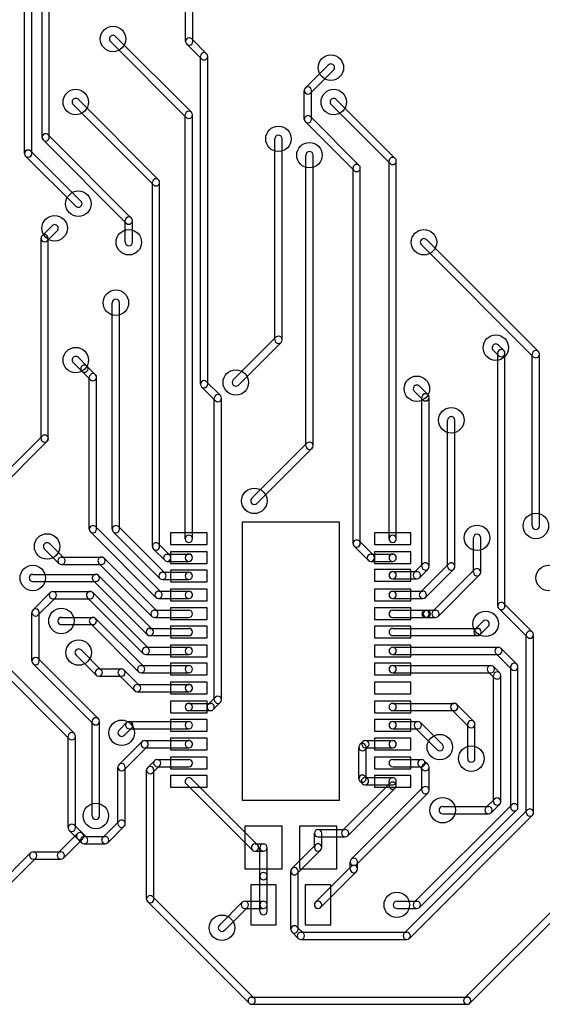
# Model space of a CAD drawing. Extents: x 67 to 209, y -168 to -95.
# Tile 2 of 14: x 96 to 114, y -168 to -134. Entities that reach past the tile are written whole.
import ezdxf

# ---------------------------------------------------------------- set-up
doc = ezdxf.new("R2010")
doc.units = 0
doc.header["$MEASUREMENT"] = 0
doc.layers.add('BLACK', color=250, linetype='CONTINUOUS')

msp = doc.modelspace()

# ---------------------------------------------------------------- linework, layer by layer
at = {"layer": 'BLACK'}
for p, q in [((101.333, -134.389), (101.333, -105.4)), ((101.587, -134.389), (101.587, -105.4)), ((96.3228, -137.734), (96.3228, -123.04)), ((96.5768, -137.734), (96.5768, -123.04)), ((95.7157, -138.299), (95.7157, -125.274)), ((95.9697, -138.299), (95.9697, -125.274)), ((101.534, -136.854), (98.8898, -134.21)), ((101.354, -137.034), (98.7102, -134.39)), ((101.37, -134.479), (101.887, -134.994)), ((101.549, -134.299), (102.066, -134.814)), ((101.849, -146.343), (101.849, -134.904)), ((102.103, -146.343), (102.103, -134.904)), ((105.51, -136.01), (106.31, -135.21)), ((105.69, -136.19), (106.49, -135.39)), ((105.473, -137.1), (105.473, -136.1)), ((105.727, -137.1), (105.727, -136.1)), ((100.21, -139.39), (97.4102, -136.59)), ((100.39, -139.21), (97.5898, -136.41)), ((108.466, -138.646), (106.41, -136.59)), ((108.646, -138.466), (106.59, -136.41)), ((101.317, -151.733), (101.317, -136.944)), ((101.571, -151.733), (101.571, -136.944)), ((107.39, -138.71), (105.69, -137.01)), ((107.21, -138.89), (105.51, -137.19)), ((99.4382, -140.548), (96.5423, -137.642)), ((99.2582, -140.727), (96.3624, -137.821)), ((104.444, -144.794), (104.444, -137.783)), ((104.698, -144.794), (104.698, -137.783)), ((95.7516, -138.39), (97.5019, -140.135)), ((95.9309, -138.21), (97.6812, -139.955)), ((105.525, -148.487), (105.525, -138.353)), ((105.779, -148.487), (105.779, -138.353)), ((108.429, -151.733), (108.429, -138.556)), ((108.683, -151.733), (108.683, -138.556)), ((107.173, -151.9), (107.173, -138.8)), ((107.427, -151.9), (107.427, -138.8)), ((100.173, -152), (100.173, -139.3)), ((100.427, -152), (100.427, -139.3)), ((99.2237, -141.39), (99.2237, -140.635)), ((99.4777, -141.39), (99.4777, -140.635)), ((96.3245, -141.162), (96.6734, -140.813)), ((96.5041, -141.342), (96.853, -140.993)), ((96.2873, -148.239), (96.2873, -141.252)), ((96.5413, -148.239), (96.5413, -141.252)), ((113.462, -145.385), (109.556, -141.48)), ((113.642, -145.205), (109.736, -141.3)), ((98.773, -151.4), (98.773, -143.5)), ((99.027, -151.4), (99.027, -143.5)), ((104.481, -144.704), (102.993, -146.192)), ((104.661, -144.884), (103.173, -146.372)), ((112.256, -145.348), (112.064, -145.156)), ((112.219, -154.078), (112.219, -145.258)), ((112.436, -145.168), (112.244, -144.976)), ((112.473, -154.078), (112.473, -145.258)), ((97.7102, -145.89), (97.4102, -145.59)), ((97.7102, -145.89), (97.4102, -145.59)), ((97.8898, -145.71), (97.5898, -145.41)), ((97.8898, -145.71), (97.5898, -145.41)), ((113.425, -151.285), (113.425, -145.295)), ((113.679, -151.285), (113.679, -145.295)), ((98.0102, -146.19), (97.7102, -145.89)), ((98.1898, -146.01), (97.8898, -145.71)), ((97.973, -151.4), (97.973, -146.1)), ((98.227, -151.4), (98.227, -146.1)), ((102.066, -146.253), (102.55, -146.738)), ((101.886, -146.433), (102.37, -146.918)), ((109.61, -146.89), (109.31, -146.59)), ((109.79, -146.71), (109.49, -146.41)), ((102.333, -157.346), (102.333, -146.828)), ((102.587, -157.346), (102.587, -146.828)), ((109.573, -152.7), (109.573, -146.8)), ((109.827, -152.7), (109.827, -146.8)), ((110.473, -152.7), (110.473, -147.6)), ((110.727, -152.7), (110.727, -147.6)), ((94.1505, -150.319), (96.3264, -148.151)), ((94.3298, -150.499), (96.5057, -148.331)), ((105.562, -148.397), (103.639, -150.32)), ((105.742, -148.577), (103.819, -150.5)), ((100.479, -153.599), (98.1898, -151.31)), ((100.618, -152.938), (98.9898, -151.31)), ((106.7, -151.15), (103.3, -151.15)), ((103.3, -151.15), (103.3, -160.85)), ((106.7, -160.85), (106.7, -151.15)), ((100.299, -153.779), (98.0102, -151.49)), ((100.438, -153.118), (98.8102, -151.49)), ((102.079, -151.53), (100.809, -151.53)), ((100.809, -151.53), (100.809, -151.936)), ((101.317, -151.733), (101.317, -151.733)), ((101.571, -151.733), (101.571, -151.733)), ((102.079, -151.936), (102.079, -151.53)), ((109.191, -151.53), (107.921, -151.53)), ((107.921, -151.53), (107.921, -151.936)), ((108.429, -151.733), (108.429, -151.733)), ((108.683, -151.733), (108.683, -151.733)), ((109.191, -151.936), (109.191, -151.53)), ((111.373, -152.9), (111.373, -151.7)), ((111.627, -152.9), (111.627, -151.7)), ((96.9102, -152.59), (96.4102, -152.09)), ((97.0898, -152.41), (96.5898, -151.91)), ((100.603, -152.483), (100.21, -152.09)), ((100.783, -152.303), (100.39, -151.91)), ((100.809, -151.936), (102.079, -151.936)), ((107.703, -152.483), (107.21, -151.99)), ((107.883, -152.303), (107.39, -151.81)), ((107.921, -151.936), (109.191, -151.936)), ((97, -152.373), (98.4, -152.373)), ((100.339, -154.259), (98.4898, -152.41)), ((100.693, -152.266), (101.444, -152.266)), ((102.079, -152.19), (100.809, -152.19)), ((100.809, -152.19), (100.809, -152.596)), ((101.444, -152.266), (101.444, -152.266)), ((101.534, -152.303), (101.534, -152.303)), ((102.079, -152.596), (102.079, -152.19)), ((107.793, -152.266), (108.556, -152.266)), ((109.191, -152.19), (107.921, -152.19)), ((107.921, -152.19), (107.921, -152.596)), ((108.556, -152.266), (108.556, -152.266)), ((108.646, -152.303), (108.646, -152.303)), ((109.191, -152.596), (109.191, -152.19)), ((97, -152.627), (98.4, -152.627)), ((100.159, -154.439), (98.3102, -152.59)), ((100.693, -152.52), (101.444, -152.52)), ((100.809, -152.596), (102.079, -152.596)), ((101.354, -152.483), (101.354, -152.483)), ((101.444, -152.52), (101.444, -152.52)), ((107.793, -152.52), (108.556, -152.52)), ((107.921, -152.596), (109.191, -152.596)), ((109.191, -152.8), (107.921, -152.8)), ((107.921, -152.8), (107.921, -153.206)), ((108.466, -152.483), (108.466, -152.483)), ((108.556, -152.52), (108.556, -152.52)), ((109.191, -153.206), (109.191, -152.8)), ((109.307, -152.913), (109.61, -152.61)), ((109.487, -153.093), (109.79, -152.79)), ((109.521, -153.599), (110.51, -152.61)), ((109.701, -153.779), (110.69, -152.79)), ((109.961, -154.259), (111.41, -152.81)), ((96, -152.973), (98.2, -152.973)), ((100.174, -154.894), (98.2898, -153.01)), ((100.528, -152.901), (101.444, -152.901)), ((100.528, -153.155), (101.444, -153.155)), ((102.079, -152.825), (100.809, -152.825)), ((100.809, -152.825), (100.809, -153.231)), ((101.354, -153.118), (101.354, -153.118)), ((101.444, -152.901), (101.444, -152.901)), ((101.444, -153.155), (101.444, -153.155)), ((101.534, -152.938), (101.534, -152.938)), ((102.079, -153.231), (102.079, -152.825)), ((108.466, -153.093), (108.466, -153.093)), ((108.556, -152.876), (108.556, -152.876)), ((108.556, -152.876), (109.397, -152.876)), ((108.556, -153.13), (108.556, -153.13)), ((108.556, -153.13), (109.397, -153.13)), ((108.646, -152.913), (108.646, -152.913)), ((110.141, -154.439), (111.59, -152.99)), ((96, -153.227), (98.2, -153.227)), ((99.9942, -155.074), (98.1102, -153.19)), ((100.809, -153.231), (102.079, -153.231)), ((102.079, -153.485), (100.809, -153.485)), ((100.809, -153.485), (100.809, -153.892)), ((102.079, -153.892), (102.079, -153.485)), ((107.921, -153.206), (109.191, -153.206)), ((109.191, -153.485), (107.921, -153.485)), ((107.921, -153.485), (107.921, -153.892)), ((109.191, -153.892), (109.191, -153.485)), ((97.4537, -158.528), (92.6956, -153.77)), ((96.6102, -153.61), (96.0102, -154.21)), ((96.7898, -153.79), (96.1898, -154.39)), ((96.7, -153.573), (98, -153.573)), ((96.7, -153.827), (98, -153.827)), ((99.8545, -155.734), (97.9103, -153.79)), ((100.034, -155.554), (98.0899, -153.61)), ((100.389, -153.562), (101.444, -153.562)), ((100.389, -153.816), (101.444, -153.816)), ((101.354, -153.599), (101.354, -153.599)), ((101.444, -153.562), (101.444, -153.562)), ((101.444, -153.816), (101.444, -153.816)), ((101.533, -153.779), (101.534, -153.778)), ((108.467, -153.779), (108.466, -153.778)), ((108.556, -153.562), (108.556, -153.562)), ((108.556, -153.562), (109.611, -153.562)), ((108.556, -153.816), (108.556, -153.816)), ((108.556, -153.816), (109.611, -153.816)), ((108.646, -153.599), (108.646, -153.599)), ((97.2741, -158.708), (92.516, -153.95)), ((100.809, -153.892), (102.079, -153.892)), ((102.079, -154.146), (100.809, -154.146)), ((100.809, -154.146), (100.809, -154.552)), ((102.079, -154.552), (102.079, -154.146)), ((107.921, -153.892), (109.191, -153.892)), ((109.191, -154.146), (107.921, -154.146)), ((107.921, -154.146), (107.921, -154.552)), ((109.191, -154.552), (109.191, -154.146)), ((113.255, -155.167), (112.256, -154.168)), ((113.435, -154.987), (112.436, -153.988)), ((95.973, -156), (95.973, -154.3)), ((96.227, -156), (96.227, -154.3)), ((97, -154.473), (98.1, -154.473)), ((99.8691, -156.189), (98.1899, -154.51)), ((100.249, -154.222), (101.444, -154.222)), ((100.249, -154.476), (101.444, -154.476)), ((108.556, -154.222), (109.7, -154.222)), ((108.556, -154.476), (109.7, -154.476)), ((109.7, -154.222), (109.751, -154.222)), ((109.7, -154.222), (109.751, -154.222)), ((109.7, -154.476), (109.751, -154.476)), ((109.7, -154.476), (109.751, -154.476)), ((109.751, -154.222), (110.051, -154.222)), ((109.751, -154.476), (110.051, -154.476)), ((97, -154.727), (98.1, -154.727)), ((99.6895, -156.369), (98.0103, -154.69)), ((100.084, -154.857), (101.444, -154.857)), ((100.809, -154.552), (102.079, -154.552)), ((102.079, -154.781), (100.809, -154.781)), ((100.809, -154.781), (100.809, -155.187)), ((102.079, -155.187), (102.079, -154.781)), ((107.921, -154.552), (109.191, -154.552)), ((109.191, -154.781), (107.921, -154.781)), ((107.921, -154.781), (107.921, -155.187)), ((108.556, -154.857), (111.516, -154.857)), ((109.191, -155.187), (109.191, -154.781)), ((111.71, -154.61), (111.426, -154.894)), ((111.89, -154.79), (111.606, -155.074)), ((100.084, -155.111), (101.444, -155.111)), ((100.809, -155.187), (102.079, -155.187)), ((107.921, -155.187), (109.191, -155.187)), ((108.556, -155.111), (111.516, -155.111)), ((113.218, -161.282), (113.218, -155.077)), ((113.472, -161.282), (113.472, -155.077)), ((99.9444, -155.517), (101.444, -155.517)), ((102.079, -155.441), (100.809, -155.441)), ((100.809, -155.441), (100.809, -155.848)), ((101.444, -155.517), (101.444, -155.517)), ((101.533, -155.554), (101.534, -155.555)), ((102.079, -155.848), (102.079, -155.441)), ((109.191, -155.441), (107.921, -155.441)), ((107.921, -155.441), (107.921, -155.848)), ((108.467, -155.554), (108.466, -155.555)), ((108.556, -155.517), (108.556, -155.517)), ((108.556, -155.517), (112.244, -155.517)), ((109.191, -155.848), (109.191, -155.441)), ((112.334, -155.554), (112.89, -156.11)), ((96.1898, -155.91), (98.2898, -158.01)), ((98.2102, -156.49), (97.5102, -155.79)), ((98.3898, -156.31), (97.6898, -155.61)), ((99.9444, -155.771), (101.444, -155.771)), ((100.809, -155.848), (102.079, -155.848)), ((101.354, -155.734), (101.354, -155.734)), ((101.444, -155.771), (101.444, -155.771)), ((107.921, -155.848), (109.191, -155.848)), ((108.556, -155.771), (108.556, -155.771)), ((108.556, -155.771), (112.244, -155.771)), ((108.646, -155.734), (108.646, -155.734)), ((112.154, -155.734), (112.71, -156.29)), ((96.0102, -156.09), (98.1102, -158.19)), ((99.7794, -156.152), (101.444, -156.152)), ((102.079, -156.076), (100.809, -156.076)), ((100.809, -156.076), (100.809, -156.483)), ((101.444, -156.152), (101.444, -156.152)), ((101.534, -156.189), (101.534, -156.19)), ((102.079, -156.483), (102.079, -156.076)), ((109.191, -156.076), (107.921, -156.076)), ((107.921, -156.076), (107.921, -156.483)), ((108.467, -156.189), (108.466, -156.19)), ((108.556, -156.152), (108.556, -156.152)), ((108.556, -156.152), (111.979, -156.152)), ((109.191, -156.483), (109.191, -156.076)), ((112.069, -156.189), (112.29, -156.41)), ((112.673, -161.1), (112.673, -156.2)), ((112.927, -161.1), (112.927, -156.2)), ((98.3, -156.273), (99.1, -156.273)), ((98.3, -156.527), (99.1, -156.527)), ((99.5494, -157.03), (99.0105, -156.489)), ((99.7293, -156.851), (99.1904, -156.31)), ((99.7794, -156.406), (101.444, -156.406)), ((100.809, -156.483), (102.079, -156.483)), ((101.317, -156.279), (101.317, -156.279)), ((101.354, -156.369), (101.354, -156.369)), ((101.444, -156.406), (101.444, -156.406)), ((101.571, -156.279), (101.571, -156.279)), ((107.921, -156.483), (109.191, -156.483)), ((108.556, -156.406), (108.556, -156.406)), ((108.556, -156.406), (111.979, -156.406)), ((108.646, -156.369), (108.646, -156.369)), ((111.889, -156.369), (112.11, -156.59)), ((112.073, -160.9), (112.073, -156.5)), ((112.327, -160.9), (112.327, -156.5)), ((99.6398, -156.813), (101.444, -156.813)), ((102.079, -156.737), (100.809, -156.737)), ((100.809, -156.737), (100.809, -157.143)), ((101.354, -156.85), (101.354, -156.85)), ((101.444, -156.813), (101.444, -156.813)), ((102.079, -157.143), (102.079, -156.737)), ((109.191, -156.737), (107.921, -156.737)), ((107.921, -156.737), (107.921, -157.143)), ((109.191, -157.143), (109.191, -156.737)), ((99.6398, -157.067), (101.444, -157.067)), ((100.809, -157.143), (102.079, -157.143)), ((101.444, -157.067), (101.444, -157.067)), ((101.534, -157.03), (101.534, -157.03)), ((102.37, -157.256), (102.116, -157.51)), ((107.921, -157.143), (109.191, -157.143)), ((102.079, -157.397), (100.809, -157.397)), ((100.809, -157.397), (100.809, -157.803)), ((101.354, -157.51), (101.354, -157.51)), ((101.444, -157.473), (101.444, -157.473)), ((101.444, -157.473), (102.206, -157.473)), ((102.079, -157.803), (102.079, -157.397)), ((102.55, -157.436), (102.296, -157.69)), ((109.191, -157.397), (107.921, -157.397)), ((107.921, -157.397), (107.921, -157.803)), ((108.466, -157.51), (108.466, -157.51)), ((108.556, -157.473), (108.556, -157.473)), ((108.556, -157.473), (110.7, -157.473)), ((109.191, -157.803), (109.191, -157.397)), ((110.79, -157.51), (111.39, -158.11)), ((100.809, -157.803), (102.079, -157.803)), ((101.444, -157.727), (101.444, -157.727)), ((101.444, -157.727), (102.206, -157.727)), ((101.534, -157.69), (101.534, -157.69)), ((107.921, -157.803), (109.191, -157.803)), ((108.556, -157.727), (108.556, -157.727)), ((108.556, -157.727), (110.7, -157.727)), ((108.646, -157.69), (108.646, -157.69)), ((110.61, -157.69), (111.21, -158.29)), ((98.073, -161.4), (98.073, -158.1)), ((98.327, -161.4), (98.327, -158.1)), ((99.2747, -158.145), (99.0102, -158.411)), ((99.3648, -158.108), (101.444, -158.108)), ((102.079, -158.032), (100.809, -158.032)), ((100.809, -158.032), (100.809, -158.438)), ((101.444, -158.108), (101.444, -158.108)), ((101.534, -158.145), (101.534, -158.145)), ((102.079, -158.438), (102.079, -158.032)), ((109.191, -158.032), (107.921, -158.032)), ((107.921, -158.032), (107.921, -158.438)), ((108.466, -158.145), (108.466, -158.145)), ((108.556, -158.108), (108.556, -158.108)), ((108.556, -158.108), (109.435, -158.108)), ((109.191, -158.438), (109.191, -158.032)), ((109.525, -158.145), (110.29, -158.91)), ((111.173, -159.4), (111.173, -158.2)), ((111.427, -159.4), (111.427, -158.2)), ((97.237, -161.816), (97.237, -158.618)), ((97.491, -161.816), (97.491, -158.618)), ((99.4546, -158.324), (99.1901, -158.59)), ((99.3648, -158.362), (101.444, -158.362)), ((100.809, -158.438), (102.079, -158.438)), ((101.354, -158.325), (101.354, -158.325)), ((101.444, -158.362), (101.444, -158.362)), ((107.921, -158.438), (109.191, -158.438)), ((108.556, -158.362), (108.556, -158.362)), ((108.556, -158.362), (109.435, -158.362)), ((108.646, -158.325), (108.646, -158.325)), ((109.345, -158.325), (110.11, -159.09)), ((99.8145, -158.806), (99.0103, -159.61)), ((99.9941, -158.986), (99.1899, -159.79)), ((99.9044, -158.769), (101.444, -158.769)), ((102.079, -158.692), (100.809, -158.692)), ((100.809, -158.692), (100.809, -159.099)), ((101.354, -158.806), (101.354, -158.806)), ((101.444, -158.769), (101.444, -158.769)), ((101.533, -158.986), (101.534, -158.985)), ((102.079, -159.099), (102.079, -158.692)), ((107.373, -160.1), (107.373, -159)), ((107.514, -158.806), (107.41, -158.91)), ((107.694, -158.986), (107.59, -159.09)), ((107.604, -158.769), (108.556, -158.769)), ((107.627, -160.1), (107.627, -159)), ((109.191, -158.692), (107.921, -158.692)), ((107.921, -158.692), (107.921, -159.099)), ((108.429, -158.896), (108.429, -158.896)), ((108.683, -158.896), (108.683, -158.896)), ((109.191, -159.099), (109.191, -158.692)), ((99.9044, -159.023), (101.444, -159.023)), ((100.809, -159.099), (102.079, -159.099)), ((101.444, -159.023), (101.444, -159.023)), ((107.604, -159.023), (108.556, -159.023)), ((107.921, -159.099), (109.191, -159.099)), ((100.254, -159.466), (100.01, -159.71)), ((100.434, -159.646), (100.19, -159.89)), ((100.344, -159.429), (101.444, -159.429)), ((100.344, -159.683), (101.444, -159.683)), ((102.079, -159.353), (100.809, -159.353)), ((100.809, -159.353), (100.809, -159.759)), ((102.079, -159.759), (102.079, -159.353)), ((109.191, -159.353), (107.921, -159.353)), ((107.921, -159.353), (107.921, -159.759)), ((108.556, -159.429), (109.556, -159.429)), ((108.556, -159.683), (109.556, -159.683)), ((109.191, -159.759), (109.191, -159.353)), ((109.466, -159.646), (109.61, -159.79)), ((109.646, -159.466), (109.79, -159.61)), ((98.973, -161.672), (98.973, -159.7)), ((99.227, -161.672), (99.227, -159.7)), ((99.973, -164.307), (99.973, -159.8)), ((100.227, -164.307), (100.227, -159.8)), ((100.809, -159.759), (102.079, -159.759)), ((102.079, -159.988), (100.809, -159.988)), ((100.809, -159.988), (100.809, -160.394)), ((102.079, -160.394), (102.079, -159.988)), ((107.59, -160.01), (107.681, -160.101)), ((107.921, -159.759), (109.191, -159.759)), ((109.191, -159.988), (107.921, -159.988)), ((107.921, -159.988), (107.921, -160.394)), ((109.191, -160.394), (109.191, -159.988)), ((109.573, -160.5), (109.573, -159.7)), ((109.827, -160.5), (109.827, -159.7)), ((103.663, -162.59), (101.354, -160.281)), ((103.843, -162.41), (101.534, -160.101)), ((108.466, -160.254), (106.81, -161.91)), ((107.41, -160.19), (107.501, -160.281)), ((107.591, -160.064), (108.556, -160.064)), ((107.591, -160.318), (108.556, -160.318)), ((108.429, -160.344), (108.429, -160.191)), ((108.683, -160.344), (108.683, -160.191)), ((100.809, -160.394), (102.079, -160.394)), ((108.646, -160.434), (106.99, -162.09)), ((109.61, -160.41), (107.11, -162.91)), ((109.79, -160.59), (107.29, -163.09)), ((107.921, -160.394), (109.191, -160.394)), ((103.3, -160.85), (106.7, -160.85)), ((112.71, -161.01), (109.31, -164.41)), ((112.11, -160.81), (111.81, -161.11)), ((112.29, -160.99), (111.99, -161.29)), ((108.957, -165.49), (113.255, -161.192)), ((109.137, -165.67), (113.435, -161.372)), ((112.89, -161.19), (109.49, -164.59)), ((110.3, -161.073), (111.9, -161.073)), ((110.3, -161.327), (111.9, -161.327)), ((97.7451, -162.018), (97.4541, -161.726)), ((99.0096, -161.582), (98.4387, -162.155)), ((103.397, -161.751), (103.397, -163.249)), ((104.698, -161.751), (103.397, -161.751)), ((104.698, -163.249), (104.698, -161.751)), ((105.302, -161.751), (105.302, -163.249)), ((106.603, -161.751), (105.302, -161.751)), ((106.603, -163.249), (106.603, -161.751)), ((97.5655, -162.018), (96.8914, -162.692)), ((97.5652, -162.198), (97.2742, -161.906)), ((97.8811, -162.154), (97.7453, -162.018)), ((99.1895, -161.761), (98.6186, -162.334)), ((105.825, -162.5), (105.825, -162)), ((105.952, -161.873), (106.9, -161.873)), ((106.079, -162.5), (106.079, -162)), ((97.7451, -162.198), (97.071, -162.872)), ((97.5283, -162.108), (97.5283, -162.108)), ((97.7012, -162.334), (97.5654, -162.197)), ((97.7823, -162.108), (97.7823, -162.108)), ((97.7912, -162.117), (98.5282, -162.117)), ((97.7912, -162.371), (98.5282, -162.371)), ((103.753, -162.373), (104.048, -162.373)), ((104.048, -162.373), (104.048, -162.373)), ((105.862, -162.41), (105.038, -163.237)), ((105.952, -162.127), (106.9, -162.127)), ((105.952, -162.373), (105.953, -162.373)), ((95.9226, -162.692), (93.723, -164.892)), ((96.0124, -162.655), (96.9812, -162.655)), ((103.753, -162.627), (104.048, -162.627)), ((103.921, -163.5), (103.921, -162.5)), ((104.048, -162.627), (104.048, -162.627)), ((104.175, -163.5), (104.175, -162.5)), ((106.041, -162.589), (105.217, -163.416)), ((105.952, -162.627), (105.953, -162.627)), ((111.067, -167.753), (116.308, -162.512)), ((111.247, -167.933), (116.488, -162.692)), ((96.1022, -162.872), (93.9026, -165.071)), ((96.0124, -162.909), (96.9812, -162.909)), ((107.073, -163.252), (107.073, -163)), ((107.327, -163.252), (107.327, -163)), ((103.397, -163.249), (104.698, -163.249)), ((103.958, -163.41), (103.958, -163.411)), ((105, -165.356), (105, -163.326)), ((105.254, -165.356), (105.254, -163.326)), ((105.302, -163.249), (106.603, -163.249)), ((107.11, -163.162), (105.863, -164.41)), ((107.29, -163.342), (106.042, -164.589)), ((103.603, -163.802), (103.603, -165.199)), ((104.492, -163.802), (103.603, -163.802)), ((103.921, -164.5), (103.921, -163.5)), ((103.921, -164.5), (103.921, -163.501)), ((104.138, -163.59), (104.137, -163.59)), ((104.175, -164.5), (104.175, -163.5)), ((104.175, -164.5), (104.175, -163.501)), ((104.492, -165.199), (104.492, -163.802)), ((105.508, -163.802), (105.508, -165.199)), ((106.397, -163.802), (105.508, -163.802)), ((106.397, -165.199), (106.397, -163.802)), ((100.01, -164.397), (103.546, -167.933)), ((100.19, -164.217), (103.726, -167.753)), ((103.31, -164.41), (102.51, -165.21)), ((103.4, -164.373), (104.048, -164.373)), ((105.863, -164.41), (105.862, -164.41)), ((108.7, -164.373), (109.4, -164.373)), ((103.49, -164.59), (102.69, -165.39)), ((103.4, -164.627), (104.048, -164.627)), ((103.921, -164.726), (103.921, -164.5)), ((103.921, -164.726), (103.921, -164.5)), ((104.175, -164.726), (104.175, -164.5)), ((104.175, -164.726), (104.175, -164.5)), ((105.826, -164.5), (105.826, -164.5)), ((106.042, -164.589), (106.042, -164.59)), ((106.08, -164.5), (106.08, -164.5)), ((108.7, -164.627), (109.4, -164.627)), ((103.603, -165.199), (104.492, -165.199)), ((105.037, -165.446), (105.26, -165.67)), ((105.217, -165.266), (105.44, -165.49)), ((105.35, -165.453), (109.047, -165.453)), ((105.508, -165.199), (106.397, -165.199)), ((105.35, -165.707), (109.047, -165.707)), ((103.636, -167.716), (111.157, -167.716)), ((103.636, -167.97), (111.157, -167.97))]:
    msp.add_line(p, q, dxfattribs=at)
for centre in [(98.8, -134.3), (106.4, -135.3), (97.5, -136.5), (106.5, -136.5), (104.571, -137.783), (105.652, -138.353), (97.5901, -140.046), (96.7632, -140.903), (99.3507, -141.39), (109.646, -141.39), (98.9, -143.5), (112.154, -145.066), (97.5, -145.5), (103.083, -146.282), (109.4, -146.5), (110.6, -147.6), (103.729, -150.41), (113.552, -151.285), (111.5, -151.7), (96.5, -152), (96, -153.1), (114, -153.1), (97, -154.6), (111.8, -154.7), (97.6, -155.7), (99.1, -158.5), (110.2, -159), (111.3, -159.4), (98.2, -161.4), (110.3, -161.2), (108.7, -164.5), (102.6, -165.3)]:
    msp.add_circle(centre, 0.4445, dxfattribs=at)
for centre, start, end in [((98.8, -134.3), 405, 585), ((101.46, -134.389), 45.1, 225.1), ((101.46, -134.389), 180, 360), ((101.976, -134.904), 360, 540), ((101.976, -134.904), 225.1, 405.1), ((106.4, -135.3), 315, 495), ((105.6, -136.1), 360, 540), ((105.6, -136.1), 135, 315), ((97.5, -136.5), 405, 585), ((106.5, -136.5), 405, 585), ((101.444, -136.944), 360, 540), ((101.444, -136.944), 225, 405), ((105.6, -137.1), 405, 585), ((105.6, -137.1), 180, 360), ((96.4523, -137.731), 404.9, 584.9), ((104.571, -137.783), 360, 540), ((96.4498, -137.734), 180, 360), ((95.8413, -138.3), 45.1, 225.1), ((95.8427, -138.299), 180, 360), ((105.652, -138.353), 360, 540), ((107.3, -138.8), 360, 540), ((107.3, -138.8), 225, 405), ((108.556, -138.556), 360, 540), ((108.556, -138.556), 225, 405), ((100.3, -139.3), 360, 540), ((100.3, -139.3), 225, 405), ((97.5915, -140.045), 225.1, 405.1), ((96.7632, -140.903), 315, 495), ((99.3507, -140.635), 360, 540), ((99.3482, -140.638), 224.9, 404.9), ((96.4143, -141.252), 360, 540), ((96.4143, -141.252), 135, 315), ((99.3507, -141.39), 180, 360), ((109.646, -141.39), 405, 585), ((98.9, -143.5), 360, 540), ((104.571, -144.794), 180, 360), ((104.571, -144.794), -45, 135), ((112.154, -145.066), 405, 585), ((112.346, -145.258), 360, 540), ((112.346, -145.258), 225, 405), ((113.552, -145.295), 360, 540), ((113.552, -145.295), 225, 405), ((97.5, -145.5), 405, 585), ((97.5, -145.5), 405, 585), ((97.8, -145.8), 405, 585), ((97.8, -145.8), 225, 405), ((97.8, -145.8), 225, 405), ((98.1, -146.1), 360, 540), ((98.1, -146.1), 225, 405), ((101.976, -146.343), 45, 225), ((103.083, -146.282), 135, 315), ((101.976, -146.343), 180, 360), ((109.4, -146.5), 405, 585), ((102.46, -146.828), 360, 540), ((102.46, -146.828), 225, 405), ((109.7, -146.8), 360, 540), ((109.7, -146.8), 225, 405), ((110.6, -147.6), 360, 540), ((96.4143, -148.239), 180, 360), ((96.4161, -148.241), 314.9, 494.9), ((105.652, -148.487), 180, 360), ((105.652, -148.487), -45, 135), ((103.729, -150.41), 135, 315), ((98.1, -151.4), 405, 585), ((98.1, -151.4), 180, 360), ((98.9, -151.4), 405, 585), ((98.9, -151.4), 180, 360), ((113.552, -151.285), 180, 360), ((101.444, -151.733), 360, 540), ((101.444, -151.733), 180, 360), ((101.444, -151.733), 180, 360), ((107.3, -151.9), 405, 585), ((108.556, -151.733), 360, 540), ((108.556, -151.733), 180, 360), ((108.556, -151.733), 180, 360), ((111.5, -151.7), 360, 540), ((96.5, -152), 405, 585), ((100.3, -152), 405, 585), ((100.3, -152), 180, 360), ((107.3, -151.9), 180, 360), ((97, -152.5), 90, 270), ((97, -152.5), 225, 405), ((98.4, -152.5), 405, 585), ((98.4, -152.5), 270, 450), ((100.693, -152.393), 90, 270), ((100.693, -152.393), 225, 405), ((101.444, -152.393), 90, 270), ((101.444, -152.393), 45, 225), ((101.444, -152.393), 225, 405), ((101.444, -152.393), 270, 450), ((101.444, -152.393), 270, 450), ((107.793, -152.393), 90, 270), ((107.793, -152.393), 225, 405), ((108.556, -152.393), 90, 270), ((108.556, -152.393), 45, 225), ((108.556, -152.393), 225, 405), ((108.556, -152.393), 270, 450), ((108.556, -152.393), 270, 450), ((109.7, -152.7), 180, 360), ((109.7, -152.7), 315, 495), ((110.6, -152.7), 180, 360), ((110.6, -152.7), 315, 495), ((111.5, -152.9), 315, 495), ((96, -153.1), 90, 270), ((98.2, -153.1), 405, 585), ((98.2, -153.1), 270, 450), ((100.528, -153.028), 90, 270), ((100.528, -153.028), 225, 405), ((101.444, -153.028), 90, 270), ((101.444, -153.028), 45, 225), ((101.444, -153.028), 225, 405), ((101.444, -153.028), 270, 450), ((101.444, -153.028), 270, 450), ((108.556, -153.003), 90, 270), ((108.556, -153.003), 90, 270), ((108.556, -153.003), 405, 585), ((108.556, -153.003), 225, 405), ((108.556, -153.003), 270, 450), ((109.397, -153.003), 135, 315), ((109.397, -153.003), 270, 450), ((111.5, -152.9), 180, 360), ((96.7, -153.7), 90, 270), ((96.7, -153.7), -45, 135), ((98.0001, -153.7), 405, 585), ((98, -153.7), 270, 450), ((100.389, -153.689), 90, 270), ((100.389, -153.689), 225, 405), ((101.444, -153.689), 90, 270), ((101.444, -153.689), 135, 315), ((101.444, -153.689), 315, 495), ((101.444, -153.689), 270, 450), ((101.444, -153.689), 270, 450), ((108.556, -153.689), 90, 270), ((108.556, -153.689), 90, 270), ((108.556, -153.689), 405, 585), ((108.556, -153.689), 225, 405), ((108.556, -153.689), 270, 450), ((109.611, -153.689), 135, 315), ((109.611, -153.689), 270, 450), ((96.1, -154.3), 360, 540), ((112.346, -154.078), 405, 585), ((112.346, -154.078), 180, 360), ((96.1, -154.3), 135, 315), ((97, -154.6), 90, 270), ((98.1001, -154.6), 405, 585), ((98.1, -154.6), 270, 450), ((100.249, -154.349), 90, 270), ((100.249, -154.349), 225, 405), ((101.444, -154.349), 270, 450), ((108.556, -154.349), 90, 270), ((109.7, -154.349), 90, 270), ((109.7, -154.349), 90, 270), ((109.751, -154.349), 90, 270), ((109.7, -154.349), 270, 450), ((109.751, -154.349), 270, 450), ((109.751, -154.349), 270, 450), ((110.051, -154.349), 135, 315), ((110.051, -154.349), 270, 450), ((100.084, -154.984), 90, 270), ((101.444, -154.984), 270, 450), ((108.556, -154.984), 90, 270), ((111.516, -154.984), 270, 450), ((111.8, -154.7), -45, 135), ((100.084, -154.984), 225, 405), ((111.516, -154.984), 135, 315), ((113.345, -155.077), 360, 540), ((113.345, -155.077), 225, 405), ((99.9444, -155.644), 90, 270), ((99.9443, -155.644), 225, 405), ((101.444, -155.644), 90, 270), ((101.444, -155.644), 45, 225), ((101.444, -155.644), 225, 405), ((101.444, -155.644), 270, 450), ((101.444, -155.644), 270, 450), ((108.556, -155.644), 90, 270), ((108.556, -155.644), 90, 270), ((108.556, -155.644), 135, 315), ((108.556, -155.644), -45, 135), ((108.556, -155.644), 270, 450), ((112.244, -155.644), 45, 225), ((112.244, -155.644), 270, 450), ((96.1, -156), 45, 225), ((97.6, -155.7), 405, 585), ((96.1, -156), 180, 360), ((99.7794, -156.279), 90, 270), ((99.7793, -156.279), 225, 405), ((101.444, -156.279), 90, 270), ((101.444, -156.279), 45, 225), ((101.444, -156.279), 360, 540), ((101.444, -156.279), 225, 405), ((101.444, -156.279), 270, 450), ((101.444, -156.279), 270, 450), ((108.556, -156.279), 90, 270), ((108.556, -156.279), 90, 270), ((108.556, -156.279), 135, 315), ((108.556, -156.279), -45, 135), ((108.556, -156.279), 270, 450), ((111.979, -156.279), 45, 225), ((111.979, -156.279), 270, 450), ((112.8, -156.2), 360, 540), ((112.8, -156.2), 225, 405), ((98.3, -156.4), 90, 270), ((98.3, -156.4), 225, 405), ((99.1004, -156.4), 404.9, 584.9), ((99.1, -156.4), 270, 450), ((101.444, -156.279), 180, 360), ((112.2, -156.5), 360, 540), ((112.2, -156.5), 225, 405), ((99.6398, -156.94), 90, 270), ((99.6394, -156.94), 224.9, 404.9), ((101.444, -156.94), 90, 270), ((101.444, -156.94), 135, 315), ((101.444, -156.94), 315, 495), ((101.444, -156.94), 270, 450), ((101.444, -156.94), 270, 450), ((102.46, -157.346), -45, 135), ((101.444, -157.6), 90, 270), ((101.444, -157.6), 90, 270), ((101.444, -157.6), 135, 315), ((101.444, -157.6), -45, 135), ((101.444, -157.6), 270, 450), ((102.206, -157.6), 135, 315), ((102.206, -157.6), 270, 450), ((102.46, -157.346), 180, 360), ((108.556, -157.6), 90, 270), ((108.556, -157.6), 90, 270), ((108.556, -157.6), 135, 315), ((108.556, -157.6), -45, 135), ((108.556, -157.6), 270, 450), ((110.7, -157.6), 45, 225), ((110.7, -157.6), 270, 450), ((98.2, -158.1), 360, 540), ((98.2, -158.1), 225, 405), ((99.3648, -158.235), 90, 270), ((99.3646, -158.235), -44.9, 135.1), ((101.444, -158.235), 90, 270), ((101.444, -158.235), 45, 225), ((101.444, -158.235), 225, 405), ((101.444, -158.235), 270, 450), ((101.444, -158.235), 270, 450), ((108.556, -158.235), 90, 270), ((108.556, -158.235), 90, 270), ((108.556, -158.235), 135, 315), ((108.556, -158.235), -45, 135), ((108.556, -158.235), 270, 450), ((109.435, -158.235), 45, 225), ((109.435, -158.235), 270, 450), ((111.3, -158.2), 360, 540), ((111.3, -158.2), 225, 405), ((97.364, -158.618), 360, 540), ((97.3639, -158.618), 225, 405), ((99.1002, -158.5), 135.1, 315.1), ((99.9044, -158.896), 90, 270), ((99.9043, -158.896), -45, 135), ((101.444, -158.896), 90, 270), ((101.444, -158.896), 135, 315), ((101.444, -158.896), 315, 495), ((101.444, -158.896), 270, 450), ((101.444, -158.896), 270, 450), ((107.5, -159), 360, 540), ((107.5, -159), 135, 315), ((107.604, -158.896), 90, 270), ((107.604, -158.896), -45, 135), ((108.556, -158.896), 360, 540), ((108.556, -158.896), 180, 360), ((108.556, -158.896), 270, 450), ((110.2, -159), 225, 405), ((99.1, -159.7), 360, 540), ((99.1001, -159.7), 135, 315), ((100.1, -159.8), 360, 540), ((100.344, -159.556), 90, 270), ((100.344, -159.556), -45, 135), ((101.444, -159.556), 270, 450), ((108.556, -159.556), 90, 270), ((109.556, -159.556), 45, 225), ((109.556, -159.556), 270, 450), ((109.7, -159.7), 360, 540), ((109.7, -159.7), 225, 405), ((111.3, -159.4), 180, 360), ((100.1, -159.8), 135, 315), ((107.5, -160.1), 45, 225), ((101.444, -160.191), 405, 585), ((107.5, -160.1), 180, 360), ((107.591, -160.191), 90, 270), ((107.591, -160.191), 225, 405), ((108.556, -160.191), 360, 540), ((108.556, -160.344), 180, 360), ((108.556, -160.344), -45, 135), ((108.556, -160.191), 270, 450), ((109.7, -160.5), -45, 135), ((109.7, -160.5), 180, 360), ((112.2, -160.9), 180, 360), ((112.2, -160.9), -45, 135), ((112.8, -161.1), -45, 135), ((98.2, -161.4), 180, 360), ((110.3, -161.2), 90, 270), ((111.9, -161.2), 135, 315), ((111.9, -161.2), 270, 450), ((112.8, -161.1), 180, 360), ((113.345, -161.282), 180, 360), ((113.345, -161.282), 315, 495), ((97.3641, -161.816), 404.9, 584.9), ((99.1, -161.672), 180, 360), ((99.0996, -161.672), -44.9, 135.1), ((97.364, -161.816), 180, 360), ((97.6553, -162.108), 404.9, 584.9), ((97.6553, -162.108), 360, 540), ((97.6552, -162.108), 224.9, 404.9), ((97.6553, -162.108), -45, 135), ((105.952, -162), 360, 540), ((105.952, -162), 90, 270), ((106.9, -162), 135, 315), ((106.9, -162), 270, 450), ((97.6553, -162.108), 180, 360), ((97.7912, -162.244), 90, 270), ((97.7912, -162.244), 224.9, 404.9), ((98.5287, -162.244), 135.1, 315.1), ((98.5282, -162.244), 270, 450), ((103.753, -162.5), 90, 270), ((103.753, -162.5), 225, 405), ((104.048, -162.5), 90, 270), ((104.048, -162.5), 360, 540), ((104.048, -162.5), 270, 450), ((104.048, -162.5), 270, 450), ((105.952, -162.5), 90, 270), ((105.952, -162.5), -44.9, 135.1), ((105.953, -162.5), 270, 450), ((96.0124, -162.782), 90, 270), ((96.0124, -162.782), -45, 135), ((96.9812, -162.782), 135, 315), ((96.9812, -162.782), 270, 450), ((105.952, -162.5), 180, 360), ((107.2, -163), 360, 540), ((107.2, -163), 135, 315), ((107.2, -163.252), -45, 135), ((104.048, -163.5), 360, 540), ((104.048, -163.501), 360, 540), ((104.048, -163.501), 135, 315), ((104.048, -163.5), -45, 135), ((105.127, -163.326), 360, 540), ((105.127, -163.326), 135.1, 315.1), ((107.2, -163.252), 180, 360), ((104.048, -163.5), 180, 360), ((100.1, -164.307), 45, 225), ((100.1, -164.307), 180, 360), ((103.4, -164.5), 90, 270), ((103.4, -164.5), -45, 135), ((104.048, -164.5), 360, 540), ((104.048, -164.5), 360, 540), ((104.048, -164.5), 270, 450), ((105.952, -164.5), 135, 315), ((105.953, -164.5), 360, 540), ((105.953, -164.499), 135, 315), ((105.953, -164.5), -45, 135), ((108.7, -164.5), 90, 270), ((109.4, -164.5), 135, 315), ((109.4, -164.5), 270, 450), ((104.048, -164.5), 180, 360), ((104.048, -164.5), 180, 360), ((104.048, -164.726), 180, 360), ((104.048, -164.726), 180, 360), ((105.953, -164.5), 180, 360), ((102.6, -165.3), 135, 315), ((105.127, -165.356), 44.9, 224.9), ((105.127, -165.356), 180, 360), ((105.35, -165.58), 90, 270), ((105.35, -165.58), 224.9, 404.9), ((109.047, -165.58), 135, 315), ((109.047, -165.58), 270, 450), ((103.636, -167.843), 90, 270), ((103.636, -167.843), 225, 405), ((111.157, -167.843), 135, 315), ((111.157, -167.843), 270, 450)]:
    msp.add_arc(centre, 0.127, start, end, dxfattribs=at)

doc.saveas('drawing.dxf')
